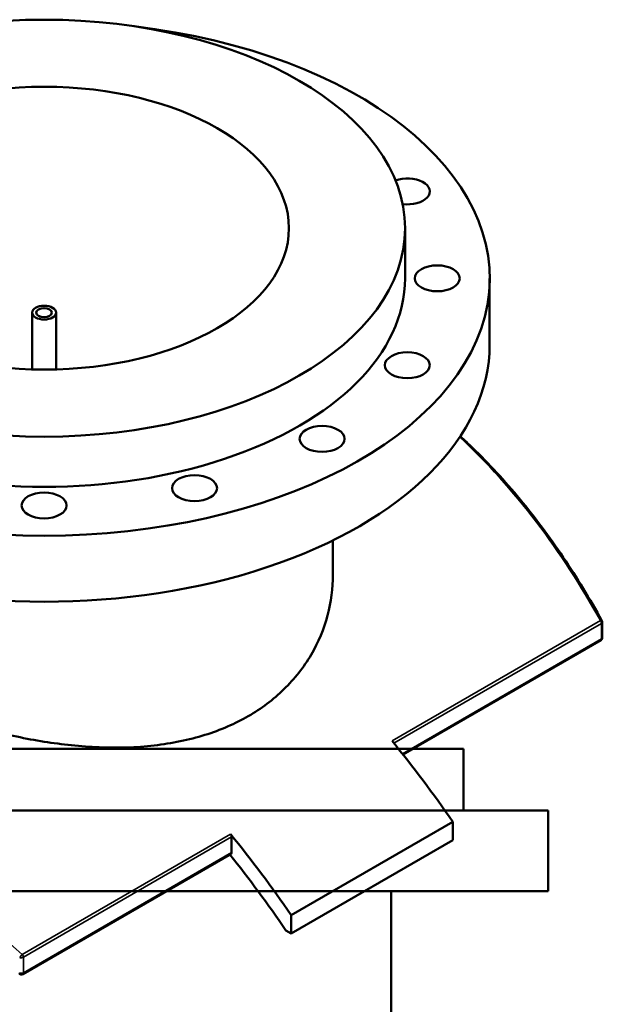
# Model space of a CAD drawing. Header units: millimetres. Extents: x -674 to 1237, y -345 to 969.
# Tile 12 of 12: x 848 to 1237, y 312 to 969. Entities that reach past the tile are written whole.
import ezdxf

# ---------------------------------------------------------------- set-up
doc = ezdxf.new("R2010")
doc.units = ezdxf.units.MM
doc.layers.add('Visible (ANSI)', color=7, linetype='Continuous', lineweight=50)
doc.layers.add('Visible Narrow (ANSI)', color=7, linetype='Continuous', lineweight=35)

msp = doc.modelspace()

# ---------------------------------------------------------------- linework, layer by layer
at = {"layer": 'Visible (ANSI)'}
for p, q in [((1105.4, 796.11), (1105.4, 829.59)), ((1161.9, 752.02), (1161.9, 796.11)), ((856.4, 735.3), (856.4, 773.25)), ((872.4, 735.3), (872.4, 773.25)), ((1057.2, 598.22), (1057.2, 621.21)), ((1237.12, 556.33), (1237.12, 566.67)), ((1236.12, 554.6), (1104.03, 478.34)), ((1144.38, 482.03), (662.38, 482.03)), ((1144.38, 441.03), (1144.38, 482.03)), ((1200.88, 441.03), (605.88, 441.03)), ((1200.88, 387.03), (1200.88, 441.03)), ((1137.27, 433.43), (1029.44, 371.18)), ((1137.27, 433.43), (1137.27, 421.19)), ((989.63, 412.96), (989.63, 423.3)), ((1137.27, 421.19), (1029.44, 358.93)), ((989.21, 412.05), (850.14, 331.75)), ((1200.88, 387.03), (605.88, 387.03)), ((1096.18, 217.03), (1096.18, 387.03)), ((1029.44, 358.93), (1029.44, 371.18)), ((1025.87, 360.99), (1029.44, 358.93))]:
    msp.add_line(p, q, dxfattribs=at)
for centre, start, end in [((1235.12, 566.67), 0, 28.99304), ((1235.12, 556.33), 300, 0), ((849.14, 333.49), 228.3553, 300)]:
    msp.add_arc(centre, 2, start, end, dxfattribs=at)
for centre, major_axis in [((864.4, 829.59), (241, 0)), ((864.4, 829.59), (163.5, 0)), ((1126.9, 796.11), (-15, 0)), ((864.4, 773.25), (8, 0)), ((864.4, 773.25), (5.2, 0)), ((1106.92, 738.11), (-15, 0)), ((1050.02, 688.95), (15, 0)), ((964.85, 656.09), (15, 0)), ((864.4, 644.56), (15, 0))]:
    msp.add_ellipse(centre, major_axis=major_axis, ratio=0.57735, dxfattribs=at)
for centre, major_axis, start_param, end_param in [((864.4, 796.11), (-297.5, 0), 4.915974, 10.791989), ((1106.92, 854.11), (15, 0), 4.502362, 8.410748), ((864.4, 796.11), (-241, 0), 0, 3.141593), ((864.4, 752.02), (-297.5, 0), 0, 3.141593), ((918.32, 223.85), (257.5, -446), 1.711115, 1.844149), ((988.21, 424.12), (1, -1.73), 0.785398, 1.844149), ((810.48, 161.59), (-257.5, 446), 4.852707, 4.985742), ((810.48, 161.59), (250, -433.01), 1.701154, 1.82872), ((988.21, 413.78), (1, -1.73), 0, 0.785398)]:
    msp.add_ellipse(centre, major_axis=major_axis, ratio=0.57735, start_param=start_param, end_param=end_param, dxfattribs=at)
for points, knots in [([(1236.87, 567.64), (1232.82, 574.96), (1228.64, 582.14), (1220.02, 596.25), (1215.59, 603.16), (1206.48, 616.68), (1201.79, 623.29), (1192.18, 636.19), (1187.25, 642.47), (1177.14, 654.69), (1171.96, 660.62), (1161.38, 672.12), (1155.97, 677.68), (1147.76, 685.65), (1145.05, 688.21), (1142.31, 690.72)], [7.06892, 7.06892, 7.06892, 7.06892, 9.723121, 9.723121, 12.377322, 12.377322, 15.031522, 15.031522, 17.685723, 17.685723, 20.339924, 20.339924, 22.994125, 22.994125, 24.28552, 24.28552, 24.28552, 24.28552]), ([(1000.73, 503.93), (996.4, 501.43), (991.8, 499.11), (982.11, 494.9), (977.03, 493.01), (961.14, 488.06), (949.72, 485.73), (925.98, 483.05), (913.63, 482.69), (888.85, 483.67), (876.42, 485), (852.39, 488.8), (839.96, 491.42), (815.18, 497.86), (802.83, 501.69), (779.07, 510.15), (767.65, 514.8), (751.77, 522.06), (746.68, 524.53), (736.99, 529.5), (732.39, 532.01), (723.75, 537), (719.56, 539.57), (711.59, 544.79), (707.79, 547.45), (697.15, 555.51), (691.03, 560.98), (681.25, 571.88), (677.56, 577.32), (672.74, 587.97), (671.6, 593.19), (671.6, 598.22)], [0, 0, 0, 0, 1.835863, 1.835863, 3.671727, 3.671727, 7.343454, 7.343454, 11.015181, 11.015181, 14.686908, 14.686908, 18.355844, 18.355844, 22.024779, 22.024779, 25.693715, 25.693715, 27.528182, 27.528182, 29.36265, 29.36265, 31.197118, 31.197118, 33.031586, 33.031586, 36.700521, 36.700521, 40.369457, 40.369457, 44.038392, 44.038392, 44.038392, 44.038392]), ([(1057.2, 598.22), (1057.2, 589.37), (1056.06, 580.21), (1051.24, 562.14), (1047.55, 553.24), (1037.77, 536.56), (1031.66, 528.77), (1021.01, 518.41), (1017.22, 515.17), (1009.24, 509.18), (1005.06, 506.43), (1000.73, 503.93)], [102.763693, 102.763693, 102.763693, 102.763693, 106.43542, 106.43542, 110.107147, 110.107147, 113.778874, 113.778874, 115.614737, 115.614737, 117.450601, 117.450601, 117.450601, 117.450601])]:
    msp.add_open_spline(points, degree=3, knots=knots, dxfattribs=at)
at = {"layer": 'Visible Narrow (ANSI)'}
for p, q in [((1235.81, 567.69), (1096.74, 487.4)), ((1097.99, 485.87), (1236.54, 565.85)), ((1236.54, 565.85), (1236.54, 555.52)), ((1236.54, 555.52), (1103.66, 478.8)), ((988.91, 425.14), (849.84, 344.85)), ((850.56, 343.01), (989.63, 423.3)), ((989.63, 412.96), (850.56, 332.67)), ((850.56, 332.67), (850.56, 343.01))]:
    msp.add_line(p, q, dxfattribs=at)
for centre, major_axis, ratio, start_param, end_param in [((1235.12, 566.67), (1.75, 0.97), 0.335178, 0, 0.987134), ((1235.12, 566.67), (1, -1.73), 0.57735, 0.785398, 1.844149), ((1235.12, 566.67), (2, 0), 0.57735, 5.497787, 6.283185), ((1235.12, 556.33), (1, -1.73), 0.57735, 0, 0.785398), ((1235.12, 556.33), (2, 0), 0.57735, 5.497787, 6.283185), ((849.14, 343.83), (-1.32, -1.51), 0.096116, 4.052137, 5.507092), ((849.14, 343.83), (2, 0), 0.57735, 4.165138, 5.497787), ((849.14, 343.83), (-1, 1.73), 0.57735, 3.926991, 4.985742), ((849.14, 333.49), (-1.33, -1.49), 0.087459, 5.507877, 6.283185), ((849.14, 333.49), (-2, 0), 0.57735, 1.023545, 2.356194), ((849.14, 333.49), (1, -1.73), 0.57735, 0, 0.785398)]:
    msp.add_ellipse(centre, major_axis=major_axis, ratio=ratio, start_param=start_param, end_param=end_param, dxfattribs=at)
for points, knots in [([(1141.89, 690.09), (1160.17, 673.23), (1177.3, 654.22), (1208.62, 613.09), (1222.86, 591.04), (1235.81, 567.69)], [-24.179136, -24.179136, -24.179136, -24.179136, -15.536561, -15.536561, -7.06892, -7.06892, -7.06892, -7.06892]), ([(849.84, 344.85), (828.61, 363.42), (806.96, 381.19), (762.18, 415.83), (739.05, 432.56), (693.69, 463.25), (671.47, 477.21), (650.15, 489.52), (628.83, 501.83), (608.42, 512.49), (570.09, 530.11), (552.17, 537.07), (519.97, 546.82), (505.54, 549.8), (492.44, 550.92)], [-55.365598, -55.365598, -55.365598, -55.365598, -46.897586, -46.897586, -37.887823, -37.887823, -28.878055, -28.878055, -28.878055, -19.868287, -19.868287, -10.858523, -10.858523, -2.270915, -2.270915, -2.270915, -2.270915])]:
    msp.add_open_spline(points, degree=3, knots=knots, dxfattribs=at)

doc.saveas('drawing.dxf')
